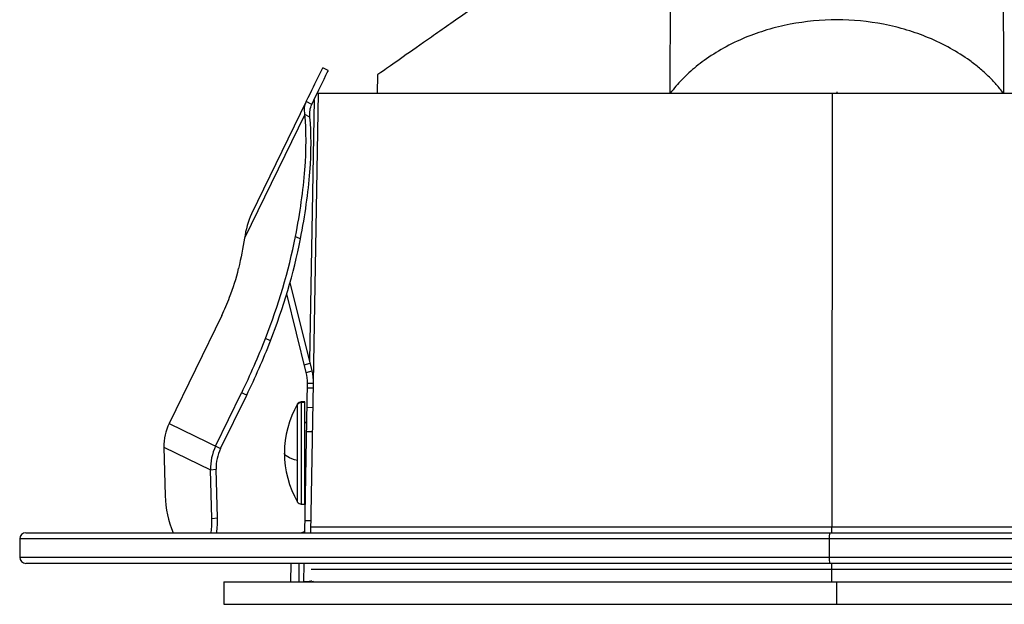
# Model space of a CAD drawing. Header units: millimetres. Extents: x -40 to 40, y -36.8 to 38.2.
# Tile 1 of 3: x -40 to 8.2, y -36.8 to -8.2. Entities that reach past the tile are written whole.
import ezdxf

# ---------------------------------------------------------------- set-up
doc = ezdxf.new("R2010")
doc.units = ezdxf.units.MM

msp = doc.modelspace()

# ---------------------------------------------------------------- linework, layer by layer
at = {"color": 7, "linetype": 'Continuous', "lineweight": 25}
for p, q in [((-24.892, -10.682), (-25.162, -10.551)), ((-22.484, -10.895), (-22.5, -11.794)), ((-25.615, -25.936), (-25.368, -11.794)), ((-25.437, -11.794), (25.478, -11.794)), ((-0.235, -11.794), (-0.239, -33)), ((0, -11.719), (0, -11.794)), ((-25.969, -12.206), (-28.647, -17.696)), ((-25.699, -12.338), (-25.969, -12.206)), ((-25.588, -12.11), (-25.811, -24.868)), ((-26.038, -12.839), (-28.989, -18.89)), ((-25.794, -12.958), (-26.038, -12.839)), ((-26.499, -18.799), (-26.255, -18.918)), ((-25.683, -25.38), (-26.764, -21.045)), ((-25.974, -25.453), (-26.931, -21.615)), ((-30.11, -22.665), (-32.688, -27.949)), ((-27.725, -23.906), (-27.97, -23.787)), ((-26.068, -25.079), (-25.776, -25.007)), ((-25.974, -25.453), (-25.683, -25.38)), ((-26.043, -33.294), (-25.915, -25.972)), ((-25.915, -25.972), (-25.615, -25.977)), ((-25.743, -33.294), (-25.615, -25.977)), ((-30.409, -29.061), (-29.134, -26.446)), ((-28.889, -26.565), (-29.134, -26.446)), ((-25.62, -26.229), (-25.92, -26.224)), ((-30.165, -29.18), (-28.889, -26.565)), ((-26.04, -26.894), (-26.226, -26.894)), ((-26.226, -26.894), (-26.226, -31.894)), ((-26.04, -26.924), (-26.226, -26.924)), ((-26.04, -31.894), (-26.04, -26.894)), ((-26.4, -31.794), (-26.4, -26.995)), ((-25.936, -27.157), (-25.636, -27.162)), ((-32.688, -27.949), (-30.165, -29.18)), ((-25.949, -27.894), (-26.04, -27.894)), ((-25.949, -27.912), (-26.04, -27.912)), ((-25.657, -28.362), (-25.957, -28.357)), ((-32.941, -29.105), (-30.662, -30.217)), ((-32.941, -29.105), (-32.874, -31.487)), ((-30.662, -30.217), (-30.385, -30.185)), ((-30.595, -32.598), (-30.662, -30.217)), ((-30.317, -32.567), (-30.385, -30.185)), ((-26.04, -30.894), (-26.001, -30.894)), ((-26.226, -31.894), (-26.04, -31.894)), ((-30.595, -32.598), (-30.317, -32.567)), ((-26.033, -32.689), (-25.733, -32.694)), ((-25.738, -33), (25.738, -33)), ((-40, -33.594), (-40, -34.494)), ((40, -33.594), (-40, -33.594)), ((-39.7, -33.294), (39.7, -33.294)), ((-0.368, -33.594), (-0.368, -34.494)), ((-40, -34.494), (40, -34.494)), ((39.7, -34.794), (-39.7, -34.794)), ((-26.734, -34.794), (-26.75, -35.693)), ((-26.327, -35.694), (-26.313, -34.794)), ((25.736, -35.089), (-25.736, -35.089)), ((-0.242, -35.669), (-0.242, -35.089)), ((-30, -35.694), (-30, -36.794)), ((-30, -35.694), (30, -35.694)), ((-26.75, -35.693), (-26.607, -35.693)), ((0, -36.794), (0, -35.694)), ((-30, -36.794), (30, -36.794))]:
    msp.add_line(p, q, dxfattribs=at)
at = {"color": 7, "linetype": 'Continuous', "lineweight": 25, "flags": 128}
for points in [[(-8.145, -0.945), (-8.165, -7.021), (-8.181, -11.794)], [(8.181, -11.794), (8.161, -5.719), (8.145, -0.945)], [(-26.4, -29.764), (-26.547, -29.722), (-26.676, -29.678), (-26.787, -29.632), (-26.878, -29.586), (-26.949, -29.539), (-27, -29.491), (-27.03, -29.443), (-27.04, -29.394)], [(-30.628, -33.294), (-30.599, -32.972), (-30.595, -32.598)], [(-26.095, -34.797), (-26.095, -34.814), (-26.109, -35.694)]]:
    msp.add_lwpolyline(points, dxfattribs=at)
at = {"color": 7, "linetype": 'Continuous', "lineweight": 25}
for centre, radius, start, end in [((-55.333, -13.008), 29.41, 338.4999, 348.6435), ((-55.089, -13.127), 29.41, 338.4999, 348.6435), ((-39.117, -18.095), 10.091, 338.5901, 346.9942), ((-40.596, -17.547), 11.667, 333.9854, 338.7384), ((-60.589, -11.094), 35.002, 333.9854, 338.7384), ((-60.344, -11.214), 35.002, 333.9854, 338.7384), ((-26.226, -27.094), 0.2, 90, 150.1024), ((-26.227, -27.125), 0.2, 89.8711, 149.635), ((-22.226, -29.394), 4.814, 150.1024, 209.8976), ((-30.457, -29.044), 2.484, 153.8715, 181.428), ((-28.178, -30.155), 2.484, 153.8715, 181.428), ((-28.225, -30.132), 2.16, 153.8715, 181.428), ((-28.378, -31.457), 4.496, 180.3746, 204.119), ((-26.226, -31.694), 0.2, 209.8976, 270), ((-34.393, -32.719), 4.079, 351.8989, 2.1475), ((-26.253, -32.994), 0.3, 270, 314.7956), ((-8.199, -33.072), 7.961, 358.4025, 0.5243), ((-39.7, -33.594), 0.3, 90, 180), ((7.783, -33.519), 8.151, 178.4182, 180.5271), ((-39.7, -34.494), 0.3, 180, 270), ((7.783, -34.569), 8.151, 179.4729, 181.5818), ((-8.203, -35.016), 7.961, 359.4757, 1.5975), ((-26.791, -35.194), 0.5, 270, 274.7471), ((-26.648, -35.2), 0.495, 270, 274.7725)]:
    msp.add_arc(centre, radius, start, end, dxfattribs=at)
for points, knots in [([(15.754, -10.389), (15.719, -10.28), (15.65, -10.062), (15.537, -9.737), (15.418, -9.414), (15.291, -9.091), (15.157, -8.77), (15.015, -8.45), (14.865, -8.131), (14.708, -7.813), (14.361, -7.148), (13.771, -6.161), (12.863, -4.923), (11.842, -3.77), (10.941, -2.927), (10.22, -2.336), (9.723, -1.958), (9.211, -1.6), (8.687, -1.26), (8.326, -1.05), (8.145, -0.945)], [0, 0, 0, 0, 0.026697, 0.053597, 0.080716, 0.108068, 0.13567, 0.163534, 0.191676, 0.220108, 0.248844, 0.372428, 0.499247, 0.624071, 0.749402, 0.800055, 0.850392, 0.900461, 0.950313, 1, 1, 1, 1]), ([(-9.464, -1.778), (-10.231, -2.315), (-11.007, -2.858), (-12.554, -3.942), (-13.326, -4.483), (-14.84, -5.543), (-15.582, -6.062), (-17.003, -7.057), (-17.682, -7.533), (-18.942, -8.415), (-19.523, -8.822), (-20.551, -9.541), (-20.998, -9.854), (-21.727, -10.365), (-22.009, -10.562), (-22.388, -10.828), (-22.484, -10.895), (-22.484, -10.895)], [0, 0, 0, 0, 0.125, 0.125, 0.25, 0.25, 0.375, 0.375, 0.5, 0.5, 0.625, 0.625, 0.75, 0.75, 0.875, 0.875, 1, 1, 1, 1]), ([(8.156, -11.794), (8.1, -11.722), (7.988, -11.577), (7.807, -11.367), (7.617, -11.161), (7.416, -10.959), (7.205, -10.762), (6.983, -10.569), (6.75, -10.381), (6.29, -10.036), (5.554, -9.569), (4.52, -9.071), (3.423, -8.681), (1.931, -8.316), (0.004, -8.133), (-1.921, -8.314), (-3.411, -8.677), (-4.505, -9.065), (-5.538, -9.56), (-6.328, -10.059), (-6.88, -10.481), (-7.241, -10.791), (-7.573, -11.113), (-7.881, -11.445), (-8.065, -11.679), (-8.156, -11.794)], [0, 0, 0, 0, 0.01484, 0.029859, 0.045079, 0.060523, 0.076212, 0.092165, 0.108401, 0.124939, 0.185786, 0.250038, 0.3114, 0.375048, 0.499659, 0.624594, 0.687917, 0.74899, 0.813266, 0.874146, 0.900662, 0.926424, 0.95151, 0.976005, 1, 1, 1, 1]), ([(-25.969, -12.206), (-25.705, -11.665), (-25.501, -11.247), (-25.23, -10.69), (-25.162, -10.551), (-25.162, -10.551)], [0, 0, 0, 0, 0.5, 0.5, 1, 1, 1, 1]), ([(-25.699, -12.338), (-25.436, -11.797), (-25.232, -11.379), (-24.96, -10.822), (-24.892, -10.682), (-24.892, -10.682)], [0, 0, 0, 0, 0.5, 0.5, 1, 1, 1, 1]), ([(-26.499, -18.799), (-26.273, -17.637), (-26.118, -16.537), (-25.963, -14.532), (-25.963, -13.626), (-26.038, -12.839)], [0, 0, 0, 0, 0.5, 0.5, 1, 1, 1, 1]), ([(-26.255, -18.918), (-26.028, -17.756), (-25.873, -16.657), (-25.718, -14.651), (-25.718, -13.745), (-25.794, -12.958)], [0, 0, 0, 0, 0.5, 0.5, 1, 1, 1, 1]), ([(-25.723, -35.646), (-25.733, -35.65), (-25.852, -35.7), (-25.976, -35.697), (-26.089, -35.694)], [0, 0, 0, 0, 0.083816, 1, 1, 1, 1]), ([(-25.768, -35.694), (-25.733, -35.693), (-25.682, -35.691), (-25.634, -35.672), (-25.619, -35.666)], [0, 0, 0, 0, 0.680991, 1, 1, 1, 1])]:
    msp.add_open_spline(points, degree=3, knots=knots, dxfattribs=at)
for points in [[(-26.038, -12.839), (-26.077, -12.597), (-26.057, -12.385), (-25.969, -12.206)], [(-25.794, -12.958), (-25.817, -12.725), (-25.787, -12.517), (-25.699, -12.338)], [(-28.647, -17.696), (-28.825, -18.062), (-28.937, -18.461), (-28.989, -18.89)], [(-28.989, -18.89), (-29.07, -19.359), (-29.169, -19.852), (-29.285, -20.366)], [(-25.915, -25.972), (-25.912, -25.797), (-25.932, -25.622), (-25.974, -25.453)], [(-25.615, -25.977), (-25.612, -25.776), (-25.635, -25.575), (-25.683, -25.38)]]:
    msp.add_open_spline(points, degree=3, dxfattribs=at)

doc.saveas('drawing.dxf')
